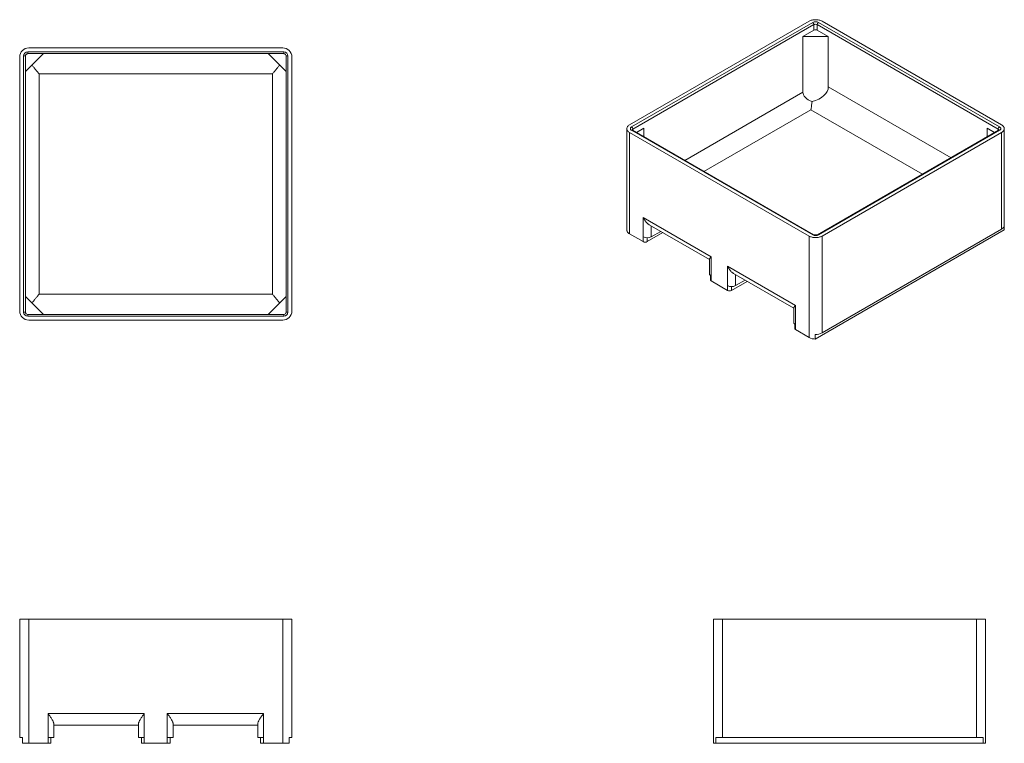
# Model space of a CAD drawing. Header units: inches. Extents: x 71 to 242, y 44 to 169.
import ezdxf

# ---------------------------------------------------------------- set-up
doc = ezdxf.new("R2010")
doc.units = ezdxf.units.IN
doc.header["$MEASUREMENT"] = 0

msp = doc.modelspace()

# ---------------------------------------------------------------- linework, layer by layer
at = {"color": 7, "linetype": 'Continuous', "lineweight": 15}
for p, q in [((176.76, 150.58), (207.86, 168.53)), ((177.12, 150.23), (208.47, 168.33)), ((208.69, 167.94), (177.34, 149.84)), ((208.69, 167.94), (208.69, 166.99)), ((209.25, 167.94), (240.6, 149.84)), ((209.25, 166.99), (209.25, 167.94)), ((240.82, 150.23), (209.47, 168.33)), ((241.18, 150.58), (210.08, 168.53)), ((206.77, 165.88), (208.69, 166.99)), ((206.77, 165.88), (206.77, 156.26)), ((211.17, 165.88), (206.77, 165.88)), ((209.25, 166.99), (211.17, 165.88)), ((211.17, 165.88), (211.17, 157.19)), ((116.73, 163.92), (72.76, 163.92)), ((71.18, 118.37), (71.18, 162.34)), ((71.87, 118.19), (71.87, 162.52)), ((72.18, 162.52), (71.87, 162.52)), ((75.29, 162.92), (72.18, 159.81)), ((72.18, 162.52), (72.18, 118.19)), ((116.91, 163.23), (72.58, 163.23)), ((72.58, 163.23), (72.58, 162.92)), ((72.58, 162.92), (116.91, 162.92)), ((114.2, 162.92), (117.31, 159.81)), ((116.91, 163.23), (116.91, 162.92)), ((117.31, 162.52), (117.62, 162.52)), ((117.31, 162.52), (117.31, 118.19)), ((117.62, 118.19), (117.62, 162.52)), ((118.31, 118.37), (118.31, 162.34)), ((74.55, 159.42), (114.95, 159.42)), ((74.55, 159.42), (74.55, 121.29)), ((114.95, 159.42), (114.95, 121.29)), ((179.26, 150), (177.98, 149.26)), ((179.26, 148.52), (179.26, 150)), ((239.96, 149.26), (238.68, 150)), ((238.68, 150), (238.68, 148.52)), ((176.3, 149.94), (176.3, 133.2)), ((207.86, 131.34), (176.76, 149.3)), ((176.76, 149.3), (176.76, 131.74)), ((208.47, 131.55), (177.12, 149.65)), ((208.63, 131.57), (177.27, 149.66)), ((240.66, 149.66), (209.31, 131.57)), ((209.47, 131.55), (240.82, 149.65)), ((210.08, 131.34), (241.18, 149.3)), ((241.18, 132.56), (241.18, 149.3)), ((241.64, 133.2), (241.64, 149.94)), ((176.3, 133.17), (176.3, 133.2)), ((176.3, 132.35), (176.3, 133.17)), ((179.12, 134.59), (190.9, 127.78)), ((179.12, 131.2), (179.12, 134.59)), ((180.17, 133.3), (190.61, 127.27)), ((241.64, 132.41), (241.64, 133.17)), ((176.76, 131.74), (179.12, 130.38)), ((182.52, 131.94), (179.82, 130.38)), ((182.17, 132.14), (180.53, 131.2)), ((207.86, 131.34), (207.86, 113.79)), ((208.6, 131.58), (209.34, 131.58)), ((241.64, 132.41), (208.92, 113.52)), ((241.18, 132.56), (210.08, 114.61)), ((210.08, 114.61), (210.08, 131.34)), ((179.12, 130.38), (179.12, 131.2)), ((190.61, 127.34), (190.61, 124.8)), ((190.9, 127.78), (190.9, 124.39)), ((193.72, 126.16), (205.5, 119.35)), ((193.72, 126.16), (193.72, 122.77)), ((190.75, 124.5), (190.75, 123.78)), ((194.77, 124.87), (205.21, 118.85)), ((190.9, 124.39), (190.9, 123.58)), ((190.9, 123.58), (193.72, 121.95)), ((193.72, 122.77), (193.72, 121.95)), ((197.13, 123.51), (194.42, 121.95)), ((196.77, 123.72), (195.13, 122.77)), ((74.55, 121.29), (114.95, 121.29)), ((75.29, 117.79), (72.18, 120.9)), ((114.2, 117.79), (117.31, 120.9)), ((205.5, 115.97), (205.5, 119.35)), ((72.18, 118.19), (71.87, 118.19)), ((72.58, 117.48), (72.58, 117.79)), ((72.58, 117.79), (116.91, 117.79)), ((116.91, 117.48), (116.91, 117.79)), ((117.31, 118.19), (117.62, 118.19)), ((205.21, 118.91), (205.21, 116.37)), ((116.91, 117.48), (72.58, 117.48)), ((116.73, 116.79), (72.76, 116.79)), ((205.35, 116.07), (205.35, 115.35)), ((205.5, 115.15), (205.5, 115.97)), ((207.86, 113.79), (205.5, 115.15)), ((208.92, 113.52), (208.92, 114.34)), ((71.18, 44.56), (71.18, 65.06)), ((71.18, 65.06), (72.76, 65.06)), ((72.76, 65.06), (72.76, 43.56)), ((116.73, 65.06), (72.76, 65.06)), ((116.73, 65.06), (116.73, 43.56)), ((118.31, 65.06), (116.73, 65.06)), ((118.31, 44.56), (118.31, 65.06)), ((191.29, 65.06), (191.29, 43.56)), ((192.86, 65.06), (191.29, 65.06)), ((192.86, 44.56), (192.86, 65.06)), ((192.86, 65.06), (236.84, 65.06)), ((236.84, 44.56), (236.84, 65.06)), ((236.84, 65.06), (238.41, 65.06)), ((238.41, 65.06), (238.41, 43.56)), ((76.09, 48.7), (92.75, 48.7)), ((76.09, 44.56), (76.09, 48.7)), ((92.75, 48.7), (92.75, 44.56)), ((96.74, 48.7), (113.4, 48.7)), ((96.74, 48.7), (96.74, 44.56)), ((113.4, 44.56), (113.4, 48.7)), ((77.09, 46.97), (77.09, 44.56)), ((91.75, 46.7), (77.09, 46.7)), ((91.75, 44.56), (91.75, 46.97)), ((97.74, 44.56), (97.74, 46.97)), ((112.4, 46.7), (97.74, 46.7)), ((112.4, 46.97), (112.4, 44.56)), ((71.68, 44.56), (71.18, 44.56)), ((71.68, 43.56), (71.68, 44.56)), ((76.09, 43.56), (76.09, 44.56)), ((77.09, 44.56), (76.09, 44.56)), ((76.59, 44.56), (76.59, 43.56)), ((92.75, 44.56), (91.75, 44.56)), ((92.25, 43.56), (92.25, 44.56)), ((92.75, 44.56), (92.75, 43.56)), ((96.74, 44.56), (96.74, 43.56)), ((96.74, 44.56), (97.74, 44.56)), ((97.24, 43.56), (97.24, 44.56)), ((112.4, 44.56), (113.4, 44.56)), ((112.9, 44.56), (112.9, 43.56)), ((113.4, 43.56), (113.4, 44.56)), ((117.81, 43.56), (117.81, 44.56)), ((117.81, 44.56), (118.31, 44.56)), ((191.71, 43.56), (191.71, 44.56)), ((191.71, 44.56), (192.86, 44.56)), ((236.84, 44.56), (192.86, 44.56)), ((237.99, 44.56), (236.84, 44.56)), ((237.99, 43.56), (237.99, 44.56)), ((72.76, 43.56), (71.68, 43.56)), ((72.76, 43.56), (76.09, 43.56)), ((76.59, 43.56), (76.09, 43.56)), ((92.75, 43.56), (92.25, 43.56)), ((92.75, 43.56), (96.74, 43.56)), ((96.74, 43.56), (97.24, 43.56)), ((112.9, 43.56), (113.4, 43.56)), ((116.73, 43.56), (113.4, 43.56)), ((116.73, 43.56), (117.81, 43.56)), ((191.29, 43.56), (191.71, 43.56)), ((237.99, 43.56), (191.71, 43.56)), ((238.41, 43.56), (237.99, 43.56))]:
    msp.add_line(p, q, dxfattribs=at)
at = {"color": 8, "linetype": 'Continuous', "lineweight": 15}
for p, q in [((232.43, 144.91), (211.17, 157.19)), ((186.31, 144.45), (206.77, 156.26)), ((208.16, 153.21), (189.65, 142.52)), ((208.16, 153.21), (227.48, 142.06)), ((177.34, 149.84), (177.34, 149.63)), ((240.6, 149.63), (240.6, 149.84)), ((180.53, 133.09), (180.53, 131.2)), ((179.82, 131.03), (179.82, 130.38)), ((195.13, 122.77), (195.13, 124.66)), ((194.42, 121.95), (194.42, 122.6))]:
    msp.add_line(p, q, dxfattribs=at)
at = {"color": 7, "linetype": 'Continuous', "lineweight": 15, "flags": 128}
for points in [[(207.86, 168.53), (207.97, 168.59), (208.09, 168.65), (208.23, 168.69), (208.37, 168.73), (208.51, 168.76), (208.66, 168.78), (208.81, 168.79), (208.97, 168.8), (209.12, 168.79), (209.28, 168.78), (209.43, 168.76), (209.57, 168.73), (209.71, 168.69), (209.84, 168.65), (209.97, 168.59), (210.08, 168.53)], [(176.76, 150.58), (176.66, 150.52), (176.56, 150.44), (176.48, 150.37), (176.42, 150.29), (176.37, 150.2), (176.33, 150.12), (176.31, 150.03), (176.3, 149.94), (176.31, 149.85), (176.33, 149.76), (176.37, 149.67), (176.42, 149.59), (176.48, 149.51), (176.56, 149.43), (176.66, 149.36), (176.76, 149.3)], [(177.12, 149.65), (177.05, 149.69), (177, 149.74), (176.95, 149.8), (176.93, 149.85), (176.91, 149.91), (176.91, 149.97), (176.93, 150.03), (176.95, 150.08), (177, 150.13), (177.05, 150.18), (177.12, 150.23)], [(240.82, 150.23), (240.89, 150.18), (240.94, 150.13), (240.98, 150.08), (241.01, 150.03), (241.03, 149.97), (241.03, 149.91), (241.01, 149.85), (240.98, 149.8), (240.94, 149.74), (240.89, 149.69), (240.82, 149.65)], [(241.18, 149.3), (241.28, 149.36), (241.37, 149.43), (241.45, 149.51), (241.52, 149.59), (241.57, 149.67), (241.61, 149.76), (241.63, 149.85), (241.64, 149.94), (241.63, 150.03), (241.61, 150.12), (241.57, 150.2), (241.52, 150.29), (241.45, 150.37), (241.37, 150.44), (241.28, 150.52), (241.18, 150.58)], [(241.64, 133.2), (241.64, 133.14), (241.62, 133.04), (241.58, 132.95), (241.53, 132.87), (241.46, 132.78), (241.38, 132.7), (241.29, 132.63), (241.18, 132.56)], [(176.76, 131.74), (176.66, 131.8), (176.57, 131.87), (176.49, 131.94), (176.43, 132.02), (176.38, 132.1), (176.34, 132.18), (176.31, 132.27), (176.3, 132.35)], [(210.08, 131.34), (209.97, 131.28), (209.84, 131.23), (209.71, 131.19), (209.57, 131.15), (209.43, 131.12), (209.28, 131.1), (209.12, 131.08), (208.97, 131.08), (208.81, 131.08), (208.66, 131.1), (208.51, 131.12), (208.37, 131.15), (208.23, 131.19), (208.09, 131.23), (207.97, 131.28), (207.86, 131.34)], [(190.9, 124.39), (190.82, 124.45), (190.75, 124.5), (190.69, 124.57), (190.65, 124.63), (190.62, 124.7), (190.61, 124.77), (190.61, 124.8)], [(205.21, 116.37), (205.21, 116.34), (205.22, 116.27), (205.25, 116.2), (205.3, 116.14), (205.35, 116.07), (205.42, 116.02), (205.5, 115.97)]]:
    msp.add_lwpolyline(points, dxfattribs=at)
at = {"color": 7, "linetype": 'Continuous', "lineweight": 15}
for centre, radius, start, end in [((208.97, 167.36), 1.08, 62.4913, 117.5087), ((208.21, 167.92), 0.484, 2.6055, 57.3943), ((208.97, 167.4), 0.605, 62.6097, 117.3903), ((208.97, 166.45), 0.605, 62.6097, 117.3903), ((209.73, 167.92), 0.484, 122.6057, 177.3945), ((72.76, 162.34), 1.57, 90, 180), ((116.73, 162.34), 1.57, 0, 90), ((72.58, 162.52), 0.709, 90, 180), ((72.58, 162.52), 0.394, 90, 180), ((116.91, 162.52), 0.709, 0, 90), ((116.91, 162.52), 0.394, 0, 90), ((176.86, 149.82), 0.484, 2.6055, 57.3943), ((241.08, 149.82), 0.484, 122.6057, 177.3945), ((208.97, 132.51), 1.08, 242.4916, 297.5084), ((179.82, 132.56), 1.53, 242.5243, 297.4757), ((179.47, 131.06), 0.765, 242.4806, 297.5195), ((191, 123.8), 0.245, 184.7829, 246.5373), ((194.42, 124.13), 1.53, 242.5242, 297.4758), ((194.07, 122.63), 0.765, 242.4806, 297.5194), ((72.76, 118.37), 1.57, 180, 270), ((72.58, 118.19), 0.709, 180, 270), ((72.58, 118.19), 0.394, 180, 270), ((116.73, 118.37), 1.57, 270, 0), ((116.91, 118.19), 0.709, 270, 0), ((116.91, 118.19), 0.394, 270, 0), ((205.6, 115.38), 0.251, 185.6529, 245.6673), ((209.01, 116.63), 2.3, 267.7105, 297.9369), ((208.92, 115.77), 2.25, 241.8533, 269.9904)]:
    msp.add_arc(centre, radius, start, end, dxfattribs=at)
at = {"color": 8, "linetype": 'Continuous', "lineweight": 15}
for centre, radius, start, end in [((177.21, 149.52), 0.158, 65.6934, 125.6164), ((177.43, 149.66), 0.205, 114.9589, 167.8653), ((240.51, 149.66), 0.204, 11.3585, 65.1128), ((240.73, 149.52), 0.158, 54.3836, 114.3055), ((208.56, 131.43), 0.151, 63.8404, 127.3162), ((209.38, 131.42), 0.158, 54.3833, 114.2907)]:
    msp.add_arc(centre, radius, start, end, dxfattribs=at)
at = {"color": 7, "linetype": 'Continuous', "lineweight": 15}
for centre, major_axis, start_param, end_param in [((206.22, 157.19), (4.95, 0), 5.16128, 6.283185), ((210.11, 156.26), (3.34, 0), 3.141593, 4.163701)]:
    msp.add_ellipse(centre, major_axis=major_axis, ratio=0.577382, start_param=start_param, end_param=end_param, dxfattribs=at)
for points, knots in [([(73.31, 160.94), (73.41, 160.82), (73.6, 160.57), (73.91, 160.2), (74.22, 159.81), (74.44, 159.55), (74.55, 159.42), (74.55, 159.42)], [0, 0, 0, 0, 0.244427, 0.491031, 0.743941, 0.998824, 1, 1, 1, 1]), ([(116.18, 160.94), (116.08, 160.82), (115.89, 160.57), (115.59, 160.2), (115.27, 159.81), (115.05, 159.55), (114.95, 159.42), (114.95, 159.42)], [0, 0, 0, 0, 0.2444266, 0.4910314, 0.7439411, 0.9988248, 1, 1, 1, 1]), ([(208.37, 154.61), (208.35, 154.48), (208.31, 154.22), (208.26, 153.85), (208.21, 153.51), (208.18, 153.31), (208.16, 153.21), (208.16, 153.21)], [0, 0, 0, 0, 0.244427, 0.491031, 0.743941, 0.998824, 1, 1, 1, 1]), ([(177.27, 149.66), (177.27, 149.67), (177.25, 149.68), (177.23, 149.69), (177.22, 149.71), (177.22, 149.71), (177.22, 149.71), (177.22, 149.71)], [0, 0, 0, 0, 0.150241, 0.428352, 0.707972, 0.994109, 1, 1, 1, 1]), ([(240.72, 149.71), (240.72, 149.71), (240.72, 149.71), (240.72, 149.7), (240.7, 149.69), (240.68, 149.68), (240.67, 149.67), (240.66, 149.66)], [0, 0, 0, 0, 0.080206, 0.351026, 0.629916, 0.902743, 1, 1, 1, 1]), ([(180.17, 133.3), (180.14, 133.32), (180.08, 133.36), (179.94, 133.45), (179.79, 133.59), (179.64, 133.75), (179.51, 133.91), (179.39, 134.08), (179.26, 134.3), (179.17, 134.47), (179.12, 134.58), (179.12, 134.59)], [0, 0, 0, 0, 0.0716866, 0.1545119, 0.3239514, 0.4397053, 0.5563423, 0.6754346, 0.7952575, 0.9990257, 1, 1, 1, 1]), ([(209.31, 131.57), (209.31, 131.56), (209.29, 131.55), (209.25, 131.54), (209.2, 131.52), (209.13, 131.5), (209.07, 131.49), (208.99, 131.49), (208.92, 131.49), (208.85, 131.5), (208.78, 131.51), (208.72, 131.52), (208.67, 131.54), (208.64, 131.56), (208.63, 131.56), (208.63, 131.57)], [0, 0, 0, 0, 0.043559, 0.125091, 0.208346, 0.293646, 0.380638, 0.468823, 0.557637, 0.646467, 0.734584, 0.821457, 0.906665, 0.98412, 1, 1, 1, 1]), ([(190.9, 127.78), (190.9, 127.78), (190.85, 127.73), (190.78, 127.65), (190.7, 127.55), (190.65, 127.48), (190.62, 127.42), (190.6, 127.37), (190.61, 127.35), (190.61, 127.34)], [0, 0, 0, 0, 0.001362, 0.286207, 0.448343, 0.611389, 0.777586, 0.945041, 1, 1, 1, 1]), ([(194.77, 124.87), (194.74, 124.89), (194.68, 124.93), (194.54, 125.03), (194.39, 125.16), (194.24, 125.32), (194.11, 125.48), (193.99, 125.65), (193.86, 125.87), (193.77, 126.04), (193.72, 126.16), (193.72, 126.16)], [0, 0, 0, 0, 0.0716865, 0.1545121, 0.3239516, 0.4397051, 0.556342, 0.6754348, 0.7952578, 0.9990254, 1, 1, 1, 1]), ([(73.31, 119.77), (73.41, 119.89), (73.6, 120.14), (73.91, 120.51), (74.22, 120.9), (74.44, 121.16), (74.55, 121.29), (74.55, 121.29)], [0, 0, 0, 0, 0.244427, 0.491031, 0.743941, 0.998824, 1, 1, 1, 1]), ([(116.18, 119.77), (116.08, 119.89), (115.89, 120.14), (115.59, 120.51), (115.27, 120.9), (115.05, 121.16), (114.95, 121.29), (114.95, 121.29)], [0, 0, 0, 0, 0.2444266, 0.4910314, 0.7439411, 0.9988248, 1, 1, 1, 1]), ([(205.5, 119.35), (205.5, 119.35), (205.45, 119.3), (205.38, 119.22), (205.3, 119.12), (205.25, 119.05), (205.22, 118.99), (205.21, 118.94), (205.21, 118.92), (205.21, 118.91)], [0, 0, 0, 0, 0.001361, 0.286209, 0.448343, 0.611389, 0.777587, 0.945041, 1, 1, 1, 1]), ([(77.09, 46.97), (77.09, 47), (77.08, 47.06), (77.05, 47.17), (77, 47.28), (76.94, 47.42), (76.86, 47.56), (76.75, 47.74), (76.62, 47.94), (76.47, 48.17), (76.29, 48.42), (76.16, 48.6), (76.09, 48.7), (76.09, 48.7)], [0, 0, 0, 0, 0.072562, 0.145525, 0.218256, 0.304364, 0.390795, 0.477042, 0.598366, 0.720129, 0.841597, 0.999246, 1, 1, 1, 1]), ([(92.75, 48.7), (92.75, 48.7), (92.68, 48.6), (92.56, 48.42), (92.38, 48.17), (92.22, 47.94), (92.09, 47.74), (91.99, 47.56), (91.9, 47.42), (91.84, 47.28), (91.79, 47.17), (91.76, 47.06), (91.76, 47), (91.75, 46.97)], [0, 0, 0, 0, 0.000754, 0.158402, 0.279872, 0.401634, 0.522958, 0.609205, 0.695636, 0.781744, 0.854475, 0.927438, 1, 1, 1, 1]), ([(97.74, 46.97), (97.74, 47), (97.73, 47.06), (97.7, 47.17), (97.65, 47.28), (97.59, 47.42), (97.5, 47.56), (97.4, 47.74), (97.27, 47.94), (97.11, 48.17), (96.94, 48.42), (96.81, 48.6), (96.74, 48.7), (96.74, 48.7)], [0, 0, 0, 0, 0.072562, 0.145525, 0.218256, 0.304364, 0.390795, 0.477042, 0.598365, 0.720128, 0.841598, 0.999246, 1, 1, 1, 1]), ([(113.4, 48.7), (113.4, 48.7), (113.33, 48.6), (113.22, 48.44), (113.07, 48.23), (112.95, 48.06), (112.84, 47.89), (112.71, 47.7), (112.61, 47.53), (112.54, 47.38), (112.47, 47.25), (112.43, 47.14), (112.41, 47.04), (112.4, 47), (112.4, 46.97)], [0, 0, 0, 0, 0.000753, 0.158397, 0.248384, 0.338363, 0.4307, 0.523018, 0.650765, 0.716276, 0.781769, 0.888828, 0.944424, 1, 1, 1, 1])]:
    msp.add_open_spline(points, degree=3, knots=knots, dxfattribs=at)

doc.saveas('drawing.dxf')
